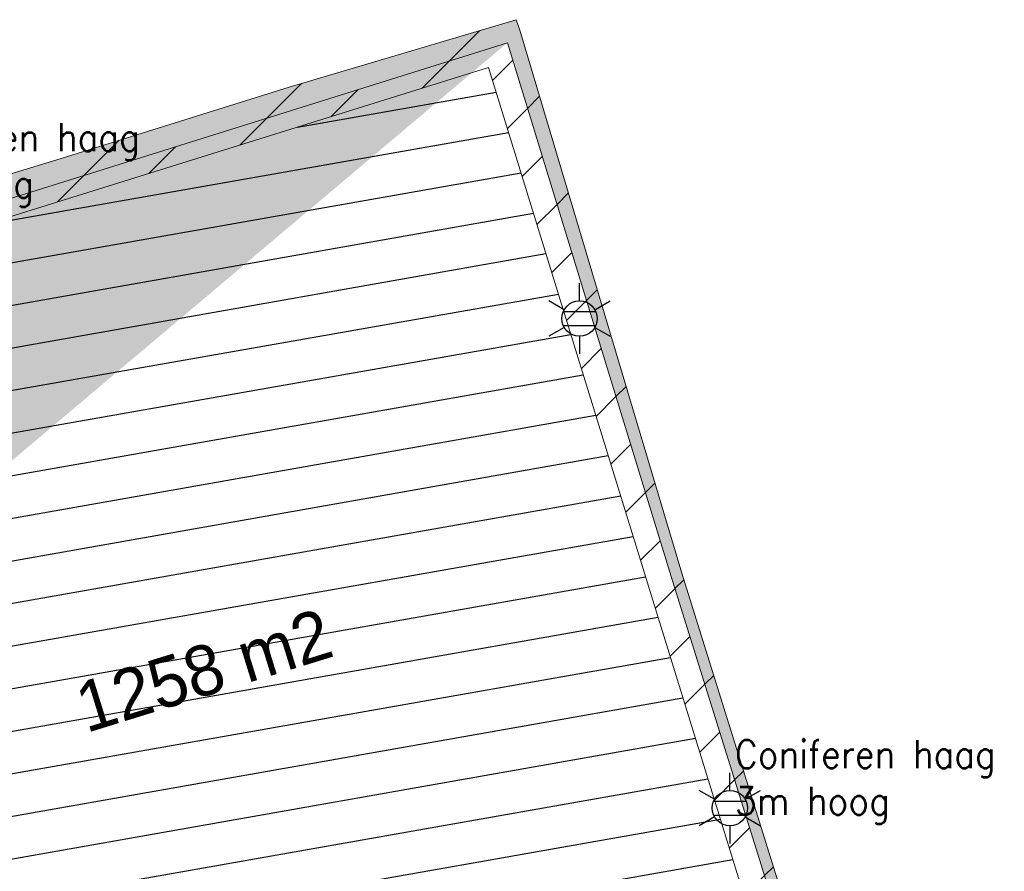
# Model space of a CAD drawing. Header units: metres. Extents: x 102852 to 106916, y 385458 to 392749.
# Tile 21 of 25: x 104626 to 104661, y 386139 to 386170. Entities that reach past the tile are written whole.
import ezdxf
from ezdxf.enums import TextEntityAlignment as Align

# ---------------------------------------------------------------- set-up
doc = ezdxf.new("R2010")
doc.units = ezdxf.units.M
for name, color, linetype, lineweight in [('0-BEPLANTING', 14, 'Continuous', 30), ('0-HAAG', 82, 'Continuous', 30), ('0-TENNISBAAN', 160, 'Continuous', 30), ('_alg-maatvoering', 7, 'Continuous', 0), ('B-WE-GR-STRUIK-G', 90, 'Continuous', 13), ('B-WE-IE-OV-LICHTMAST-S', 40, 'Continuous', 30), ('B-WE-IE-TERREINAFSCHEIDING_KUNSTMATIG_HEKWERK-G', 6, 'Continuous', 0)]:
    doc.layers.add(name, color=color, linetype=linetype, lineweight=lineweight)
doc.styles.add('arial', font='arial.ttf')
doc.styles.add('ISO 1 1000 T2 5 0', font='font_iso.shx', dxfattribs={"height": 2.5})
doc.styles.add('NLCS-ISO', font='NLCS-ISO.ttf')
pattern_1 = [(10, (104627.6633, 386129.1793), (-0.26047, 1.47721), [])]

# ---------------------------------------------------------------- blocks, each defined once
blk = doc.blocks.new('B-SIE-WEG_LICHTMAST-SO')
at = {"ltscale": 0.1}
for p, q in [((0, 1.266), (0, 2.531)), ((-1.096, 0.633), (-2.192, 1.266)), ((1.096, 0.633), (2.192, 1.266)), ((-1.096, -0.633), (-2.192, -1.266)), ((1.096, -0.633), (2.192, -1.266)), ((0, -1.266), (0, -2.531))]:
    blk.add_line(p, q, dxfattribs=at)
at = {"flags": 128}
for points in [[(-1.163, 0.5), (1.163, 0.5)], [(-1.163, -0.5), (1.163, -0.5)]]:
    blk.add_lwpolyline(points, dxfattribs=at)
at = {"ltscale": 0.1}
blk.add_circle((0, 0), 1.266, dxfattribs=at)
at = {"style": 'NLCS-ISO'}
blk.add_attdef('TYPE', text='', height=1.8, dxfattribs=at).set_placement((0, 2.531), align=Align.BOTTOM_CENTER)

msp = doc.modelspace()

# ---------------------------------------------------------------- hatches: boundary and pattern name
h = msp.add_hatch()
h.set_pattern_fill('ANSI31', color=256, style=0)
h.paths.add_polyline_path([(104564.184, 386101.756), (104569.994, 386082.036), (104580.226, 386085.447), (104586.236, 386067.324), (104605.672, 386073.156), (104612.176, 386053.036), (104650.778, 386064.307), (104644.28, 386085.411), (104657.961, 386089.565), (104645.853, 386127.411), (104645.433, 386128.766), (104655.45, 386131.782), (104649.838, 386149.742), (104644.049, 386169.16), (104643.916, 386169.54), (104635.788, 386167.129), (104627.633, 386164.579), (104616.694, 386161.244), (104608.3, 386158.621), (104611.335, 386148.869), (104612.047, 386149.099), (104609.289, 386157.973), (104643.601, 386168.716), (104649.456, 386149.624), (104654.948, 386132.048), (104644.931, 386129.033), (104645.472, 386127.289), (104657.456, 386089.83), (104643.779, 386085.677), (104650.276, 386064.578), (104612.437, 386053.528), (104605.933, 386073.652), (104586.493, 386067.819), (104580.479, 386085.953), (104570.261, 386082.546), (104564.567, 386101.873)])
at = {"layer": '0-BEPLANTING', "ltscale": 0.2}
h = msp.add_hatch(dxfattribs=at)
h.set_pattern_fill('ANSI31', color=256, scale=0.1, pattern_type=2)
h.set_pattern_definition([(45, (0, 0), (-1.122532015, 1.122532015), [])])
h.paths.add_polyline_path([(104643.779, 386085.677), (104657.456, 386089.83), (104644.931, 386129.033), (104654.948, 386132.048), (104649.456, 386149.624), (104643.601, 386168.716), (104609.289, 386157.973), (104612.047, 386149.099), (104612.723, 386149.315), (104610.144, 386157.618), (104642.925, 386167.827), (104653.74, 386132.777), (104644.024, 386129.752), (104645.344, 386125.417), (104656.247, 386090.298), (104627.344, 386081.409), (104628.061, 386079.1), (104642.748, 386083.656), (104648.204, 386066.07), (104613.262, 386055.23), (104607.807, 386072.816), (104605.933, 386073.652), (104612.437, 386053.528), (104650.276, 386064.578)])
at = {"layer": '0-HAAG', "ltscale": 0.2, "true_color": 0x136734}
for points in [[(104564.184, 386101.756), (104569.994, 386082.036), (104580.226, 386085.447), (104586.236, 386067.324), (104605.672, 386073.156), (104612.176, 386053.036), (104650.778, 386064.307), (104644.28, 386085.411), (104657.961, 386089.565), (104645.853, 386127.411), (104645.433, 386128.766), (104655.45, 386131.782), (104649.838, 386149.742), (104644.049, 386169.16), (104643.916, 386169.54), (104635.788, 386167.129), (104627.633, 386164.579), (104616.694, 386161.244), (104608.3, 386158.621), (104611.335, 386148.869), (104612.047, 386149.099), (104609.289, 386157.973), (104643.601, 386168.716), (104649.456, 386149.624), (104654.948, 386132.048), (104644.931, 386129.033), (104645.472, 386127.289), (104657.456, 386089.83), (104643.779, 386085.677), (104650.276, 386064.578), (104612.437, 386053.528), (104605.933, 386073.652), (104586.493, 386067.819), (104580.479, 386085.953), (104570.261, 386082.546), (104564.567, 386101.873), (104564.184, 386101.756), (104631.711, 386165.854), (104627.633, 386164.579), (104610.668, 386153.536), (104609.289, 386157.973), (104631.462, 386164.915), (104643.601, 386168.716)], [(104564.184, 386101.756), (104569.994, 386082.036), (104580.226, 386085.447), (104586.236, 386067.324), (104605.672, 386073.156), (104612.176, 386053.036), (104650.778, 386064.307), (104644.28, 386085.411), (104657.961, 386089.565), (104645.853, 386127.411), (104645.433, 386128.766), (104655.45, 386131.782), (104649.838, 386149.742), (104644.049, 386169.16), (104643.916, 386169.54), (104635.788, 386167.129), (104627.633, 386164.579), (104616.694, 386161.244), (104608.3, 386158.621), (104611.335, 386148.869), (104612.047, 386149.099), (104609.289, 386157.973), (104643.601, 386168.716), (104649.456, 386149.624), (104654.948, 386132.048), (104644.931, 386129.033), (104645.472, 386127.289), (104657.456, 386089.83), (104643.779, 386085.677), (104650.276, 386064.578), (104612.437, 386053.528), (104605.933, 386073.652), (104586.493, 386067.819), (104580.479, 386085.953), (104570.261, 386082.546), (104564.567, 386101.873), (104564.184, 386101.756), (104616.966, 386160.377), (104627.879, 386163.793), (104636.033, 386166.346), (104643.601, 386168.716)], [(104564.184, 386101.756), (104569.994, 386082.036), (104580.226, 386085.447), (104586.236, 386067.324), (104605.672, 386073.156), (104612.176, 386053.036), (104650.778, 386064.307), (104644.28, 386085.411), (104657.961, 386089.565), (104645.853, 386127.411), (104645.433, 386128.766), (104655.45, 386131.782), (104649.838, 386149.742), (104644.049, 386169.16), (104643.916, 386169.54), (104635.788, 386167.129), (104627.633, 386164.579), (104616.694, 386161.244), (104608.3, 386158.621), (104611.335, 386148.869), (104612.047, 386149.099), (104609.289, 386157.973), (104643.601, 386168.716), (104649.456, 386149.624), (104654.948, 386132.048), (104644.931, 386129.033), (104645.472, 386127.289), (104657.456, 386089.83), (104643.779, 386085.677), (104650.276, 386064.578), (104612.437, 386053.528), (104605.933, 386073.652), (104586.493, 386067.819), (104580.479, 386085.953), (104570.261, 386082.546), (104564.567, 386101.873)]]:
    msp.add_hatch(color=116, dxfattribs=at).paths.add_polyline_path(points)
at = {"layer": '0-TENNISBAAN'}
h = msp.add_hatch(dxfattribs=at)
h.set_pattern_fill('HATCH', color=256, scale=0.1, style=0, pattern_type=2)
h.set_pattern_definition(pattern_1)
h.paths.add_polyline_path([(104642.925, 386167.827), (104610.144, 386157.618), (104621.025, 386122.59), (104653.74, 386132.777)])
h = msp.add_hatch(dxfattribs=at)
h.set_pattern_fill('HATCH', color=256, scale=0.1, style=0, pattern_type=2)
h.set_pattern_definition(pattern_1)
h.paths.add_polyline_path([(104610.144, 386157.618), (104642.925, 386167.827), (104653.74, 386132.777), (104621.025, 386122.59)])

# ---------------------------------------------------------------- linework, layer by layer
at = {"layer": 'B-WE-GR-STRUIK-G', "flags": 128}
for points in [[(104612.176, 386053.036), (104650.778, 386064.307), (104644.28, 386085.411), (104657.961, 386089.565), (104645.853, 386127.411), (104645.433, 386128.766), (104655.45, 386131.782), (104649.838, 386149.742), (104644.049, 386169.16), (104643.916, 386169.54), (104635.788, 386167.129), (104627.633, 386164.579), (104616.694, 386161.244)], [(104609.289, 386157.973), (104643.601, 386168.716), (104649.456, 386149.624), (104654.948, 386132.048), (104644.931, 386129.033), (104645.472, 386127.289), (104657.456, 386089.83), (104643.779, 386085.677), (104650.276, 386064.578), (104612.437, 386053.528)]]:
    msp.add_lwpolyline(points, dxfattribs=at)
at = {"layer": 'B-WE-IE-TERREINAFSCHEIDING_KUNSTMATIG_HEKWERK-G'}
msp.add_3dface([(104610.144, 386157.618), (104642.925, 386167.827), (104653.74, 386132.777), (104621.025, 386122.59)], dxfattribs=at)

# ---------------------------------------------------------------- block references
at = {"layer": 'B-WE-IE-OV-LICHTMAST-S', "xscale": 0.5, "yscale": 0.5, "zscale": 0.5, "rotation": 360}
for p in [(104646.18, 386158.85), (104651.561, 386141.342)]:
    msp.add_blockref('B-SIE-WEG_LICHTMAST-SO', p, dxfattribs=at)

# ---------------------------------------------------------------- texts
at = {"insert": (104627.997, 386145.741), "char_height": 1.8, "width": 34.45304, "attachment_point": 1, "rotation": 17.2335, "style": 'ISO 1 1000 T2 5 0'}
msp.add_mtext('1258 m2', dxfattribs=at)
at = {"layer": '_alg-maatvoering', "char_height": 1, "attachment_point": 1, "style": 'arial'}
for insert in [(104621.112, 386165.841), (104651.736, 386143.772)]:
    msp.add_mtext('\\FSTANDARD;Coniferen haag\\P3m hoog', dxfattribs=dict(at, insert=insert))

doc.saveas('drawing.dxf')
